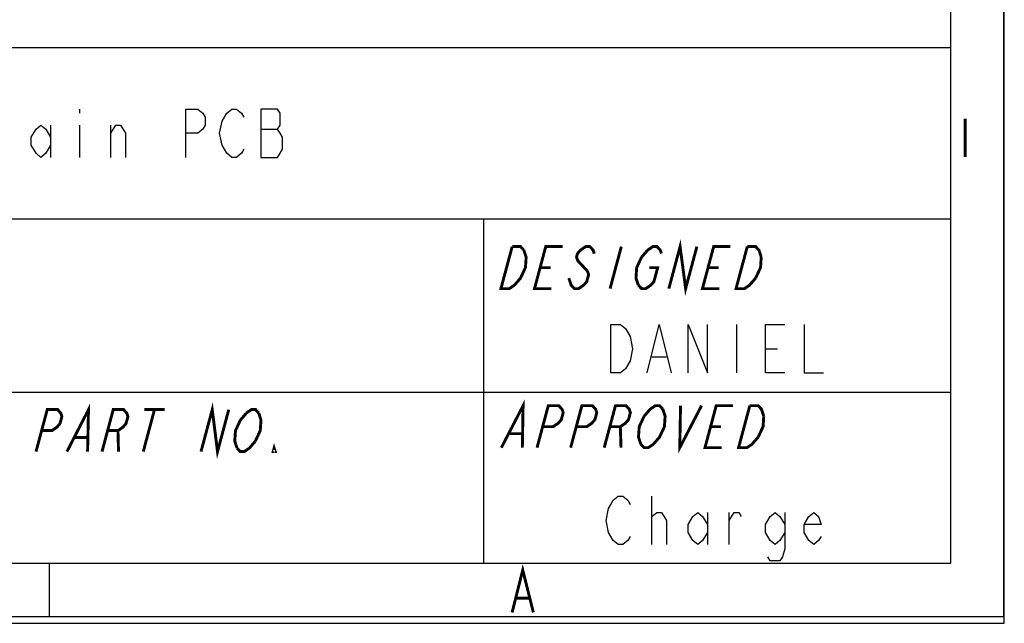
# Model space of a CAD drawing. Header units: millimetres. Extents: x 0 to 420, y 0 to 297.
# Tile 7 of 13: x 369 to 420, y 0 to 31. Entities that reach past the tile are written whole.
import ezdxf

# ---------------------------------------------------------------- set-up
doc = ezdxf.new("R2010")
doc.units = ezdxf.units.MM
doc.header["$LTSCALE"] = 23.1
doc.layers.get('0').update_dxf_attribs({"linetype": 'CONTINUOUS'})

msp = doc.modelspace()

# ---------------------------------------------------------------- linework, layer by layer
at = {"color": 7, "linetype": 'CONTINUOUS', "true_color": 0xf5f5f5}
for p, q in [((419.978, 0.358), (419.978, 296.671)), ((420, 0), (420, 297)), ((417.234, 3.102), (417.234, 293.928)), ((234.756, 29.765), (417.234, 29.765)), ((372.152, 26.588), (372.152, 26.38)), ((370.652, 25.755), (370.652, 24.088)), ((372.152, 25.755), (372.152, 24.088)), ((373.777, 24.088), (373.777, 25.755)), ((381.527, 25.547), (382.402, 25.547)), ((234.756, 20.911), (417.234, 20.911)), ((393.049, 20.911), (393.049, 3.102)), ((406.142, 15.444), (406.142, 12.944)), ((401.767, 13.778), (402.517, 13.778)), ((407.642, 14.194), (408.267, 14.194)), ((234.756, 11.955), (417.234, 11.955)), ((401.767, 4.065), (401.767, 6.565)), ((404.642, 5.732), (404.642, 4.065)), ((405.767, 4.065), (405.767, 5.732)), ((2.782, 3.102), (417.234, 3.102)), ((370.592, 0.358), (370.592, 3.102)), ((406.817, 3.108), (407.704, 3.108)), ((407.182, 3.108), (408.037, 3.108)), ((0, 0), (420, 0)), ((0.038, 0.358), (419.978, 0.358))]:
    msp.add_line(p, q, dxfattribs=at)
for points in [[(377.652, 24.088), (377.652, 26.588), (378.277, 26.588), (378.527, 26.38), (378.652, 26.172), (378.652, 25.755), (378.527, 25.547), (378.277, 25.338), (377.652, 25.338)], [(380.652, 24.505), (380.527, 24.297), (380.277, 24.088), (380.027, 24.088), (379.777, 24.297), (379.652, 24.505), (379.527, 24.713), (379.402, 25.338), (379.527, 25.963), (379.652, 26.172), (379.777, 26.38), (380.027, 26.588), (380.277, 26.588), (380.527, 26.38), (380.652, 26.172)], [(381.527, 26.588), (381.527, 24.088), (382.402, 24.088), (382.527, 24.297), (382.652, 24.505), (382.652, 25.13), (382.527, 25.338), (382.402, 25.547), (382.527, 25.755), (382.527, 26.38), (382.402, 26.588), (381.527, 26.588)], [(370.652, 24.713), (370.402, 24.297), (370.152, 24.088), (369.902, 24.297), (369.652, 24.713), (369.652, 25.13), (369.902, 25.547), (370.152, 25.755), (370.402, 25.547), (370.652, 25.13)], [(373.777, 25.338), (374.027, 25.755), (374.277, 25.755), (374.527, 25.338), (374.527, 24.088)], [(399.642, 15.444), (400.142, 15.444), (400.392, 15.236), (400.517, 15.028), (400.642, 14.819), (400.767, 14.194), (400.642, 13.569), (400.517, 13.361), (400.392, 13.153), (400.142, 12.944), (399.642, 12.944), (399.642, 15.444)], [(401.517, 12.944), (402.142, 15.444), (402.767, 12.944)], [(403.642, 12.944), (403.642, 15.444), (404.642, 12.944), (404.642, 15.444)], [(408.642, 12.944), (407.642, 12.944), (407.642, 15.444), (408.642, 15.444)], [(409.642, 15.444), (409.642, 12.944), (410.642, 12.944)], [(400.642, 4.482), (400.517, 4.273), (400.267, 4.065), (400.017, 4.065), (399.767, 4.273), (399.642, 4.482), (399.517, 4.69), (399.392, 5.315), (399.517, 5.94), (399.642, 6.148), (399.767, 6.357), (400.017, 6.565), (400.267, 6.565), (400.517, 6.357), (400.642, 6.148)], [(401.767, 5.315), (401.767, 5.523), (402.017, 5.732), (402.142, 5.732), (402.267, 5.732), (402.517, 5.315), (402.517, 4.065)], [(404.642, 4.69), (404.392, 4.273), (404.142, 4.065), (403.892, 4.273), (403.642, 4.69), (403.642, 5.107), (403.892, 5.523), (404.142, 5.732), (404.392, 5.523), (404.642, 5.107)], [(405.767, 5.315), (406.017, 5.732), (406.267, 5.732), (406.392, 5.523)], [(408.642, 4.69), (408.392, 4.273), (408.142, 4.065), (407.892, 4.273), (407.642, 4.69), (407.642, 5.107), (407.892, 5.523), (408.142, 5.732), (408.392, 5.523), (408.642, 5.107)], [(408.642, 5.732), (408.642, 3.857), (408.517, 3.44), (408.392, 3.232), (407.892, 3.232), (407.767, 3.44)], [(410.517, 4.482), (410.392, 4.273), (410.142, 4.065), (409.892, 4.273), (409.642, 4.69), (409.642, 5.107), (409.892, 5.523), (410.142, 5.732), (410.392, 5.523), (410.517, 5.107), (409.642, 5.107)]]:
    msp.add_lwpolyline(points, dxfattribs=at)
at = {"color": 7, "linetype": 'CONTINUOUS', "true_color": 0xf5f5f5, "const_width": 0.15}
for points in [[(417.97, 26.09), (417.97, 24.114)], [(395.14, 19.293), (395.26, 18.931), (395.223, 18.388), (394.969, 17.845), (394.812, 17.664), (394.655, 17.483), (394.389, 17.302), (393.955, 17.302), (394.537, 19.474)], [(394.537, 19.474), (394.971, 19.474), (395.14, 19.293)], [(396.561, 17.302), (395.692, 17.302), (396.274, 19.474), (397.143, 19.474)], [(398.784, 19.112), (398.724, 19.293), (398.555, 19.474), (398.338, 19.474), (398.072, 19.293), (397.915, 19.112), (397.867, 18.931), (397.927, 18.75), (398.095, 18.569), (398.433, 18.207)], [(400.184, 19.474), (399.602, 17.302)], [(401.233, 18.931), (401.548, 19.293), (401.813, 19.474), (402.031, 19.474), (402.199, 19.293), (402.259, 19.112)], [(402.643, 17.302), (403.225, 19.474), (403.512, 17.302), (404.094, 19.474)], [(405.25, 17.302), (404.381, 17.302), (404.963, 19.474), (405.832, 19.474)], [(407.133, 17.845), (406.819, 17.483), (406.553, 17.302), (406.119, 17.302), (406.701, 19.474)], [(406.701, 19.474), (407.135, 19.474), (407.304, 19.293), (407.424, 18.931)], [(401.063, 17.483), (400.942, 17.845), (400.979, 18.388), (401.233, 18.931)], [(407.424, 18.931), (407.387, 18.388), (407.133, 17.845)], [(395.983, 18.388), (396.526, 18.388)], [(401.631, 18.388), (402.065, 18.388), (401.871, 17.664), (401.714, 17.483), (401.449, 17.302), (401.231, 17.302), (401.063, 17.483)], [(404.672, 18.388), (405.215, 18.388)], [(398.433, 18.207), (398.493, 18.026), (398.396, 17.664), (398.239, 17.483), (397.973, 17.302), (397.756, 17.302), (397.587, 17.483), (397.467, 17.845)], [(371.501, 8.876), (372.616, 11.049), (372.568, 8.876)], [(378.437, 8.876), (379.019, 11.049), (379.291, 8.876), (379.873, 11.049)], [(393.977, 9.079), (395.102, 11.251), (395.063, 9.079)], [(395.823, 9.079), (396.405, 11.251), (396.948, 11.251), (397.117, 11.07), (397.177, 10.889), (397.08, 10.527), (396.923, 10.346), (396.657, 10.165), (396.114, 10.165)], [(397.561, 9.079), (398.143, 11.251), (398.686, 11.251), (398.855, 11.07), (398.915, 10.889), (398.818, 10.527), (398.661, 10.346), (398.395, 10.165), (397.852, 10.165)], [(399.299, 9.079), (399.881, 11.251), (400.424, 11.251), (400.593, 11.07), (400.653, 10.889), (400.556, 10.527), (400.399, 10.346), (400.133, 10.165), (399.59, 10.165)], [(401.364, 10.708), (401.679, 11.07), (401.944, 11.251), (402.162, 11.251), (402.33, 11.07)], [(403.248, 11.251), (403.209, 9.079), (404.334, 11.251)], [(405.381, 9.079), (404.512, 9.079), (405.094, 11.251), (405.963, 11.251)], [(407.264, 9.622), (406.95, 9.26), (406.684, 9.079), (406.25, 9.079), (406.832, 11.251)], [(406.832, 11.251), (407.266, 11.251), (407.435, 11.07), (407.555, 10.708)], [(369.9, 8.876), (370.482, 11.049), (371.016, 11.049), (371.181, 10.868), (371.239, 10.686), (371.142, 10.324), (370.987, 10.143), (370.725, 9.962), (370.191, 9.962)], [(373.315, 8.876), (373.897, 11.049), (374.431, 11.049), (374.595, 10.868), (374.654, 10.686), (374.557, 10.324), (374.401, 10.143), (374.14, 9.962), (373.606, 9.962)], [(376.031, 11.049), (375.449, 8.876)], [(375.498, 11.049), (376.565, 11.049)], [(380.3, 9.057), (380.183, 9.419), (380.222, 9.962), (380.474, 10.505), (380.785, 10.868)], [(380.785, 10.868), (381.046, 11.049), (381.26, 11.049), (381.425, 10.868)], [(381.425, 10.868), (381.541, 10.505), (381.502, 9.962), (381.25, 9.419)], [(401.194, 9.26), (401.073, 9.622), (401.11, 10.165), (401.364, 10.708)], [(402.33, 11.07), (402.45, 10.708), (402.414, 10.165), (402.159, 9.622), (402.002, 9.441)], [(407.555, 10.708), (407.518, 10.165), (407.264, 9.622)], [(400.133, 10.165), (400.168, 9.079)], [(404.803, 10.165), (405.346, 10.165)], [(374.14, 9.962), (374.169, 8.876)], [(394.388, 9.803), (395.04, 9.803)], [(371.908, 9.6), (372.549, 9.6)], [(381.25, 9.419), (380.94, 9.057), (380.678, 8.876), (380.464, 8.876), (380.3, 9.057)], [(382.278, 8.876), (382.172, 8.876), (382.22, 9.057), (382.278, 8.876)], [(402.002, 9.441), (401.845, 9.26), (401.579, 9.079), (401.362, 9.079), (401.194, 9.26)], [(394.534, 0.562), (395.083, 2.757), (395.632, 0.562)], [(394.754, 1.294), (395.412, 1.294)]]:
    msp.add_lwpolyline(points, dxfattribs=at)

doc.saveas('drawing.dxf')
